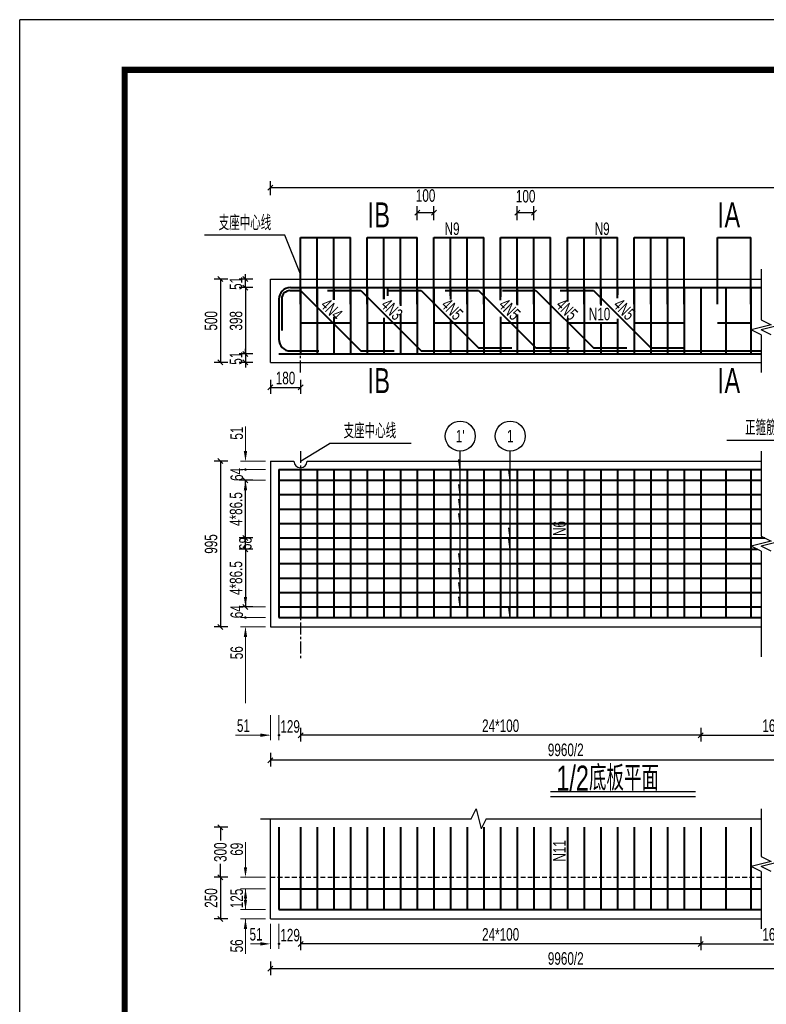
# Model space of a CAD drawing. Header units: millimetres. Extents: x -120871 to -111289, y -80062 to -71425.
# Tile 5 of 37: x -119898 to -119301, y -75916 to -75128. Entities that reach past the tile are written whole.
import ezdxf
from ezdxf.enums import TextEntityAlignment as Align

# ---------------------------------------------------------------- set-up
doc = ezdxf.new("R2010")
doc.units = ezdxf.units.MM
doc.header["$LTSCALE"] = 0.3
doc.header["$PDMODE"] = 99
doc.linetypes.add('CENTER', pattern=[50.8, 31.75, -6.35, 6.35, -6.35])
doc.linetypes.add('DASHED', pattern=[19.05, 12.7, -6.35])
doc.layers.get('0').update_dxf_attribs({"lineweight": 18})
for name, color, linetype, lineweight in [('BM1', 7, 'Continuous', 15), ('文字', 4, 'Continuous', 18), ('标注', 7, 'Continuous', 18), ('轮廓', 7, 'Continuous', 30), ('钢筋', 1, 'Continuous', 40)]:
    doc.layers.add(name, color=color, linetype=linetype, lineweight=lineweight)
for name, color, linetype in [('LOCKUP', 7, 'Continuous'), ('其它', 5, 'Continuous'), ('点划线', 7, 'CENTER'), ('虚线', 2, 'DASHED'), ('附属', 7, 'Continuous')]:
    doc.layers.add(name, color=color, linetype=linetype)
doc.styles.add('hz-e', font='hztxt_e.shx', dxfattribs={"width": 0.7, "bigfont": 'hztxt.shx'})
doc.dimstyles.new('ISO-50', dxfattribs={"dimscale": 0.625, "dimtxt": 25, "dimasz": 10, "dimexe": 12.5, "dimexo": 6.25, "dimgap": 6.25, "dimtad": 1, "dimdec": 0, "dimdsep": 46, "dimtxsty": 'hz-e', "dimblk": 'OBLIQUE', "dimcen": 2.5, "dimadec": 0, "dimazin": 0, "dimtfac": 1, "dimtdec": 0, "dimtix": 1, "dimtmove": 2, "dimatfit": 3, "dimldrblk": 'OBLIQUE', "dimfxl": 15, "dimfxlon": 1, "dimarcsym": 0})

# ---------------------------------------------------------------- blocks, each defined once
blk = doc.blocks.new('_Oblique')
at = {"color": 0, "linetype": 'ByBlock', "lineweight": -2}
blk.add_line((-0.5, -0.5), (0.5, 0.5), dxfattribs=at)
blk = doc.blocks.new('*D418')
at = {"layer": 'Defpoints', "color": 0}
for p in [(-119567.05, -75282.33), (-119580.38, -75302.33), (-119567.05, -75302.33)]:
    blk.add_point(p, dxfattribs=at)
at = {"layer": '标注', "color": 0, "lineweight": -2}
for p, q in [((-119580.38, -75288.33), (-119580.38, -75277.33)), ((-119567.05, -75288.33), (-119567.05, -75277.33)), ((-119580.38, -75282.33), (-119567.05, -75282.33))]:
    blk.add_line(p, q, dxfattribs=at)
at = {"layer": '标注', "color": 0, "lineweight": -2, "xscale": 4, "yscale": 4, "zscale": 4, "rotation": 180}
blk.add_blockref('_Oblique', (-119580.38, -75282.33), dxfattribs=at)
at = {"layer": '标注', "color": 0, "lineweight": -2, "xscale": 4, "yscale": 4, "zscale": 4}
blk.add_blockref('_Oblique', (-119567.05, -75282.33), dxfattribs=at)
at = {"layer": '标注', "color": 0, "insert": (-119573.71, -75268.81), "char_height": 10, "attachment_point": 5, "style": 'hz-e'}
blk.add_mtext('100', dxfattribs=at)
blk = doc.blocks.new('*D320')
at = {"layer": 'Defpoints', "color": 0}
for p in [(-119487.05, -75282.33), (-119500.38, -75302.33), (-119487.05, -75302.33)]:
    blk.add_point(p, dxfattribs=at)
at = {"layer": '标注', "color": 0, "lineweight": -2}
for p, q in [((-119500.38, -75288.33), (-119500.38, -75277.33)), ((-119487.05, -75288.33), (-119487.05, -75277.33)), ((-119500.38, -75282.33), (-119487.05, -75282.33))]:
    blk.add_line(p, q, dxfattribs=at)
at = {"layer": '标注', "color": 0, "lineweight": -2, "xscale": 4, "yscale": 4, "zscale": 4, "rotation": 180}
blk.add_blockref('_Oblique', (-119500.38, -75282.33), dxfattribs=at)
at = {"layer": '标注', "color": 0, "lineweight": -2, "xscale": 4, "yscale": 4, "zscale": 4}
blk.add_blockref('_Oblique', (-119487.05, -75282.33), dxfattribs=at)
at = {"layer": '标注', "color": 0, "insert": (-119493.71, -75269.39), "char_height": 10, "attachment_point": 5, "style": 'hz-e'}
blk.add_mtext('100', dxfattribs=at)
blk = doc.blocks.new('*D327')
at = {"layer": 'Defpoints', "color": 0}
for p in [(-119697.71, -75481.24), (-119737.71, -75613.91), (-119697.71, -75613.91)]:
    blk.add_point(p, dxfattribs=at)
at = {"layer": '标注', "color": 0, "lineweight": -2}
for p, q in [((-119731.71, -75481.24), (-119742.71, -75481.24)), ((-119737.71, -75481.24), (-119737.71, -75613.91)), ((-119731.71, -75613.91), (-119742.71, -75613.91))]:
    blk.add_line(p, q, dxfattribs=at)
at = {"layer": '标注', "color": 0, "lineweight": -2, "xscale": 4, "yscale": 4, "zscale": 4}
for p, rotation in [((-119737.71, -75481.24), 90), ((-119737.71, -75613.91), 270)]:
    blk.add_blockref('_Oblique', p, dxfattribs=dict(at, rotation=rotation))
at = {"layer": '标注', "color": 0, "insert": (-119745.21, -75547.57), "char_height": 10, "attachment_point": 5, "rotation": 90, "style": 'hz-e'}
blk.add_mtext('995', dxfattribs=at)
blk = doc.blocks.new('*D328')
at = {"layer": 'Defpoints', "color": 0}
for p in [(-119717.71, -75496.57), (-119697.71, -75496.57), (-119697.71, -75542.71)]:
    blk.add_point(p, dxfattribs=at)
at = {"layer": '标注', "color": 0, "lineweight": -2}
for p, q in [((-119711.71, -75496.57), (-119722.71, -75496.57)), ((-119717.71, -75542.71), (-119717.71, -75496.57)), ((-119711.71, -75542.71), (-119722.71, -75542.71))]:
    blk.add_line(p, q, dxfattribs=at)
at = {"layer": '标注', "color": 0, "lineweight": -2, "xscale": 4, "yscale": 4, "zscale": 4}
for p, rotation in [((-119717.71, -75496.57), 90), ((-119717.71, -75542.71), 270)]:
    blk.add_blockref('_Oblique', p, dxfattribs=dict(at, rotation=rotation))
at = {"layer": '标注', "color": 0, "insert": (-119725.21, -75519.64), "char_height": 10, "attachment_point": 5, "rotation": 90, "style": 'hz-e'}
blk.add_mtext('4*86.5', dxfattribs=at)
blk = doc.blocks.new('*D329')
at = {"layer": 'Defpoints', "color": 0}
for p in [(-119717.71, -75542.71), (-119697.71, -75542.71), (-119697.71, -75551.77)]:
    blk.add_point(p, dxfattribs=at)
at = {"layer": '标注', "color": 0, "lineweight": -2}
for p, q in [((-119711.71, -75542.71), (-119722.71, -75542.71)), ((-119717.71, -75551.77), (-119717.71, -75542.71)), ((-119711.71, -75551.77), (-119722.71, -75551.77))]:
    blk.add_line(p, q, dxfattribs=at)
at = {"layer": '标注', "color": 0, "lineweight": -2, "xscale": 4, "yscale": 4, "zscale": 4}
for p, rotation in [((-119717.71, -75542.71), 90), ((-119717.71, -75551.77), 270)]:
    blk.add_blockref('_Oblique', p, dxfattribs=dict(at, rotation=rotation))
at = {"layer": '标注', "color": 0, "insert": (-119717.71, -75547.24), "char_height": 10, "attachment_point": 5, "rotation": 90, "style": 'hz-e'}
blk.add_mtext('68', dxfattribs=at)
blk = doc.blocks.new('*D330')
at = {"layer": 'Defpoints', "color": 0}
for p in [(-119697.71, -75551.77), (-119717.71, -75597.91), (-119697.71, -75597.91)]:
    blk.add_point(p, dxfattribs=at)
at = {"layer": '标注', "color": 0, "lineweight": -2}
for p, q in [((-119711.71, -75551.77), (-119722.71, -75551.77)), ((-119717.71, -75551.77), (-119717.71, -75597.91)), ((-119711.71, -75597.91), (-119722.71, -75597.91))]:
    blk.add_line(p, q, dxfattribs=at)
at = {"layer": '标注', "color": 0, "lineweight": -2, "xscale": 4, "yscale": 4, "zscale": 4}
for p, rotation in [((-119717.71, -75551.77), 90), ((-119717.71, -75597.91), 270)]:
    blk.add_blockref('_Oblique', p, dxfattribs=dict(at, rotation=rotation))
at = {"layer": '标注', "color": 0, "insert": (-119725.21, -75574.84), "char_height": 10, "attachment_point": 5, "rotation": 90, "style": 'hz-e'}
blk.add_mtext('4*86.5', dxfattribs=at)
blk = doc.blocks.new('*D331')
at = {"layer": 'Defpoints', "color": 0}
for p in [(-119353.71, -75680.57), (-119225.59, -75680.57), (-119225.59, -75700.57)]:
    blk.add_point(p, dxfattribs=at)
at = {"layer": '标注', "color": 0, "lineweight": -2}
for p, q in [((-119353.71, -75694.57), (-119353.71, -75705.57)), ((-119225.59, -75694.57), (-119225.59, -75705.57)), ((-119353.71, -75700.57), (-119225.59, -75700.57))]:
    blk.add_line(p, q, dxfattribs=at)
at = {"layer": '标注', "color": 0, "lineweight": -2, "xscale": 4, "yscale": 4, "zscale": 4, "rotation": 180}
blk.add_blockref('_Oblique', (-119353.71, -75700.57), dxfattribs=at)
at = {"layer": '标注', "color": 0, "lineweight": -2, "xscale": 4, "yscale": 4, "zscale": 4}
blk.add_blockref('_Oblique', (-119225.59, -75700.57), dxfattribs=at)
at = {"layer": '标注', "color": 0, "insert": (-119289.65, -75693.07), "char_height": 10, "attachment_point": 5, "style": 'hz-e'}
blk.add_mtext('16*150', dxfattribs=at)
blk = doc.blocks.new('*D332')
at = {"layer": 'Defpoints', "color": 0}
for p in [(-119697.71, -75680.57), (-119225.59, -75680.57), (-119697.71, -75720.57)]:
    blk.add_point(p, dxfattribs=at)
at = {"layer": '标注', "color": 0, "lineweight": -2}
for p, q in [((-119697.71, -75714.57), (-119697.71, -75725.57)), ((-119225.59, -75714.57), (-119225.59, -75725.57)), ((-119225.59, -75720.57), (-119697.71, -75720.57))]:
    blk.add_line(p, q, dxfattribs=at)
at = {"layer": '标注', "color": 0, "lineweight": -2, "xscale": 4, "yscale": 4, "zscale": 4, "rotation": 180}
blk.add_blockref('_Oblique', (-119697.71, -75720.57), dxfattribs=at)
at = {"layer": '标注', "color": 0, "lineweight": -2, "xscale": 4, "yscale": 4, "zscale": 4}
blk.add_blockref('_Oblique', (-119225.59, -75720.57), dxfattribs=at)
at = {"layer": '标注', "color": 0, "insert": (-119461.65, -75712.36), "char_height": 10, "attachment_point": 5, "style": 'hz-e'}
blk.add_mtext('9960/2', dxfattribs=at)
blk = doc.blocks.new('*D333')
at = {"layer": 'Defpoints', "color": 0}
for p in [(-119673.71, -75680.57), (-119353.71, -75680.57), (-119673.71, -75700.57)]:
    blk.add_point(p, dxfattribs=at)
at = {"layer": '标注', "color": 0, "lineweight": -2}
for p, q in [((-119673.71, -75694.57), (-119673.71, -75705.57)), ((-119353.71, -75694.57), (-119353.71, -75705.57)), ((-119353.71, -75700.57), (-119673.71, -75700.57))]:
    blk.add_line(p, q, dxfattribs=at)
at = {"layer": '标注', "color": 0, "lineweight": -2, "xscale": 4, "yscale": 4, "zscale": 4, "rotation": 180}
blk.add_blockref('_Oblique', (-119673.71, -75700.57), dxfattribs=at)
at = {"layer": '标注', "color": 0, "lineweight": -2, "xscale": 4, "yscale": 4, "zscale": 4}
blk.add_blockref('_Oblique', (-119353.71, -75700.57), dxfattribs=at)
at = {"layer": '标注', "color": 0, "insert": (-119513.71, -75693.07), "char_height": 10, "attachment_point": 5, "style": 'hz-e'}
blk.add_mtext('24*100', dxfattribs=at)
blk = doc.blocks.new('*D334')
at = {"layer": 'Defpoints', "color": 0}
for p in [(-119697.71, -75402.33), (-119673.71, -75402.33), (-119673.71, -75422.33)]:
    blk.add_point(p, dxfattribs=at)
at = {"layer": '标注', "color": 0, "lineweight": -2}
for p, q in [((-119697.71, -75416.33), (-119697.71, -75427.33)), ((-119697.71, -75422.33), (-119673.71, -75422.33)), ((-119673.71, -75416.33), (-119673.71, -75427.33))]:
    blk.add_line(p, q, dxfattribs=at)
at = {"layer": '标注', "color": 0, "lineweight": -2, "xscale": 4, "yscale": 4, "zscale": 4, "rotation": 180}
blk.add_blockref('_Oblique', (-119697.71, -75422.33), dxfattribs=at)
at = {"layer": '标注', "color": 0, "lineweight": -2, "xscale": 4, "yscale": 4, "zscale": 4}
blk.add_blockref('_Oblique', (-119673.71, -75422.33), dxfattribs=at)
at = {"layer": '标注', "color": 0, "insert": (-119685.71, -75414.83), "char_height": 10, "attachment_point": 5, "style": 'hz-e'}
blk.add_mtext('180', dxfattribs=at)
blk = doc.blocks.new('*D335')
at = {"layer": 'Defpoints', "color": 0}
for p in [(-118753.46, -75262.33), (-119697.71, -75282.33), (-118753.46, -75282.33)]:
    blk.add_point(p, dxfattribs=at)
at = {"layer": '标注', "color": 0, "lineweight": -2}
for p, q in [((-119697.71, -75268.33), (-119697.71, -75257.33)), ((-118753.46, -75268.33), (-118753.46, -75257.33)), ((-119697.71, -75262.33), (-118753.46, -75262.33))]:
    blk.add_line(p, q, dxfattribs=at)
at = {"layer": '标注', "color": 0, "lineweight": -2, "xscale": 4, "yscale": 4, "zscale": 4, "rotation": 180}
blk.add_blockref('_Oblique', (-119697.71, -75262.33), dxfattribs=at)
at = {"layer": '标注', "color": 0, "lineweight": -2, "xscale": 4, "yscale": 4, "zscale": 4}
blk.add_blockref('_Oblique', (-118753.46, -75262.33), dxfattribs=at)
at = {"layer": '标注', "color": 0, "insert": (-119225.59, -75254.83), "char_height": 10, "attachment_point": 5, "style": 'hz-e'}
blk.add_mtext('9960', dxfattribs=at)
blk = doc.blocks.new('*D336')
at = {"layer": 'Defpoints', "color": 0}
for p in [(-119697.71, -75395.53), (-119717.71, -75402.33), (-119697.71, -75402.33)]:
    blk.add_point(p, dxfattribs=at)
at = {"layer": '标注', "color": 0, "lineweight": -2}
for p, q in [((-119717.71, -75395.53), (-119717.71, -75391.53)), ((-119711.71, -75395.53), (-119722.71, -75395.53)), ((-119717.71, -75395.53), (-119717.71, -75402.33)), ((-119711.71, -75402.33), (-119722.71, -75402.33)), ((-119717.71, -75402.33), (-119717.71, -75406.33))]:
    blk.add_line(p, q, dxfattribs=at)
at = {"layer": '标注', "color": 0, "lineweight": -2, "xscale": 4, "yscale": 4, "zscale": 4}
for p, rotation in [((-119717.71, -75395.53), 270), ((-119717.71, -75402.33), 90)]:
    blk.add_blockref('_Oblique', p, dxfattribs=dict(at, rotation=rotation))
at = {"layer": '标注', "color": 0, "insert": (-119725.21, -75398.93), "char_height": 10, "attachment_point": 5, "rotation": 90, "style": 'hz-e'}
blk.add_mtext('51', dxfattribs=at)
blk = doc.blocks.new('*D337')
at = {"layer": 'Defpoints', "color": 0}
for p in [(-119697.71, -75342.46), (-119717.71, -75395.53), (-119697.71, -75395.53)]:
    blk.add_point(p, dxfattribs=at)
at = {"layer": '标注', "color": 0, "lineweight": -2}
for p, q in [((-119711.71, -75342.46), (-119722.71, -75342.46)), ((-119717.71, -75342.46), (-119717.71, -75395.53)), ((-119711.71, -75395.53), (-119722.71, -75395.53))]:
    blk.add_line(p, q, dxfattribs=at)
at = {"layer": '标注', "color": 0, "lineweight": -2, "xscale": 4, "yscale": 4, "zscale": 4}
for p, rotation in [((-119717.71, -75342.46), 90), ((-119717.71, -75395.53), 270)]:
    blk.add_blockref('_Oblique', p, dxfattribs=dict(at, rotation=rotation))
at = {"layer": '标注', "color": 0, "insert": (-119725.21, -75368.99), "char_height": 10, "attachment_point": 5, "rotation": 90, "style": 'hz-e'}
blk.add_mtext('398', dxfattribs=at)
blk = doc.blocks.new('*D338')
at = {"layer": 'Defpoints', "color": 0}
for p in [(-119717.71, -75335.66), (-119697.71, -75335.66), (-119697.71, -75342.46)]:
    blk.add_point(p, dxfattribs=at)
at = {"layer": '标注', "color": 0, "lineweight": -2}
for p, q in [((-119711.71, -75335.66), (-119722.71, -75335.66)), ((-119717.71, -75335.66), (-119717.71, -75331.66)), ((-119717.71, -75342.46), (-119717.71, -75335.66)), ((-119711.71, -75342.46), (-119722.71, -75342.46)), ((-119717.71, -75342.46), (-119717.71, -75346.46))]:
    blk.add_line(p, q, dxfattribs=at)
at = {"layer": '标注', "color": 0, "lineweight": -2, "xscale": 4, "yscale": 4, "zscale": 4}
for p, rotation in [((-119717.71, -75335.66), 270), ((-119717.71, -75342.46), 90)]:
    blk.add_blockref('_Oblique', p, dxfattribs=dict(at, rotation=rotation))
at = {"layer": '标注', "color": 0, "insert": (-119725.21, -75339.06), "char_height": 10, "attachment_point": 5, "rotation": 90, "style": 'hz-e'}
blk.add_mtext('51', dxfattribs=at)
blk = doc.blocks.new('*D339')
at = {"layer": 'Defpoints', "color": 0}
for p in [(-119697.71, -75335.66), (-119737.71, -75402.33), (-119697.71, -75402.33)]:
    blk.add_point(p, dxfattribs=at)
at = {"layer": '标注', "color": 0, "lineweight": -2}
for p, q in [((-119731.71, -75335.66), (-119742.71, -75335.66)), ((-119737.71, -75335.66), (-119737.71, -75402.33)), ((-119731.71, -75402.33), (-119742.71, -75402.33))]:
    blk.add_line(p, q, dxfattribs=at)
at = {"layer": '标注', "color": 0, "lineweight": -2, "xscale": 4, "yscale": 4, "zscale": 4}
for p, rotation in [((-119737.71, -75335.66), 90), ((-119737.71, -75402.33), 270)]:
    blk.add_blockref('_Oblique', p, dxfattribs=dict(at, rotation=rotation))
at = {"layer": '标注', "color": 0, "insert": (-119745.21, -75368.99), "char_height": 10, "attachment_point": 5, "rotation": 90, "style": 'hz-e'}
blk.add_mtext('500', dxfattribs=at)
blk = doc.blocks.new('*D344')
at = {"layer": 'Defpoints', "color": 0}
for p in [(-119697.71, -75814.2), (-119737.71, -75847.53), (-119697.71, -75847.53)]:
    blk.add_point(p, dxfattribs=at)
at = {"layer": '标注', "color": 0, "lineweight": -2}
for p, q in [((-119731.71, -75814.2), (-119742.71, -75814.2)), ((-119737.71, -75814.2), (-119737.71, -75847.53)), ((-119731.71, -75847.53), (-119742.71, -75847.53))]:
    blk.add_line(p, q, dxfattribs=at)
at = {"layer": '标注', "color": 0, "lineweight": -2, "xscale": 4, "yscale": 4, "zscale": 4}
for p, rotation in [((-119737.71, -75814.2), 90), ((-119737.71, -75847.53), 270)]:
    blk.add_blockref('_Oblique', p, dxfattribs=dict(at, rotation=rotation))
at = {"layer": '标注', "color": 0, "insert": (-119745.21, -75830.87), "char_height": 10, "attachment_point": 5, "rotation": 90, "style": 'hz-e'}
blk.add_mtext('250', dxfattribs=at)
blk = doc.blocks.new('*D345')
at = {"layer": 'Defpoints', "color": 0}
for p in [(-119717.71, -75774.2), (-119737.71, -75814.2), (-119717.71, -75814.2)]:
    blk.add_point(p, dxfattribs=at)
at = {"layer": '标注', "color": 0, "lineweight": -2}
for p, q in [((-119731.71, -75774.2), (-119742.71, -75774.2)), ((-119737.71, -75774.2), (-119737.71, -75784.95)), ((-119737.71, -75814.2), (-119737.71, -75803.45)), ((-119731.71, -75814.2), (-119742.71, -75814.2))]:
    blk.add_line(p, q, dxfattribs=at)
at = {"layer": '标注', "color": 0, "lineweight": -2, "xscale": 4, "yscale": 4, "zscale": 4}
for p, rotation in [((-119737.71, -75774.2), 90), ((-119737.71, -75814.2), 270)]:
    blk.add_blockref('_Oblique', p, dxfattribs=dict(at, rotation=rotation))
at = {"layer": '标注', "color": 0, "insert": (-119737.71, -75794.2), "char_height": 10, "attachment_point": 5, "rotation": 90, "style": 'hz-e'}
blk.add_mtext('300', dxfattribs=at)
blk = doc.blocks.new('*D348')
at = {"layer": 'Defpoints', "color": 0}
for p in [(-119353.71, -75847.53), (-119225.59, -75847.53), (-119225.59, -75867.53)]:
    blk.add_point(p, dxfattribs=at)
at = {"layer": '标注', "color": 0, "lineweight": -2}
for p, q in [((-119353.71, -75861.53), (-119353.71, -75872.53)), ((-119225.59, -75861.53), (-119225.59, -75872.53)), ((-119353.71, -75867.53), (-119225.59, -75867.53))]:
    blk.add_line(p, q, dxfattribs=at)
at = {"layer": '标注', "color": 0, "lineweight": -2, "xscale": 4, "yscale": 4, "zscale": 4, "rotation": 180}
blk.add_blockref('_Oblique', (-119353.71, -75867.53), dxfattribs=at)
at = {"layer": '标注', "color": 0, "lineweight": -2, "xscale": 4, "yscale": 4, "zscale": 4}
blk.add_blockref('_Oblique', (-119225.59, -75867.53), dxfattribs=at)
at = {"layer": '标注', "color": 0, "insert": (-119289.65, -75860.03), "char_height": 10, "attachment_point": 5, "style": 'hz-e'}
blk.add_mtext('16*150', dxfattribs=at)
blk = doc.blocks.new('*D349')
at = {"layer": 'Defpoints', "color": 0}
for p in [(-119673.71, -75847.53), (-119353.71, -75847.53), (-119673.71, -75867.53)]:
    blk.add_point(p, dxfattribs=at)
at = {"layer": '标注', "color": 0, "lineweight": -2}
for p, q in [((-119673.71, -75861.53), (-119673.71, -75872.53)), ((-119353.71, -75861.53), (-119353.71, -75872.53)), ((-119353.71, -75867.53), (-119673.71, -75867.53))]:
    blk.add_line(p, q, dxfattribs=at)
at = {"layer": '标注', "color": 0, "lineweight": -2, "xscale": 4, "yscale": 4, "zscale": 4, "rotation": 180}
blk.add_blockref('_Oblique', (-119673.71, -75867.53), dxfattribs=at)
at = {"layer": '标注', "color": 0, "lineweight": -2, "xscale": 4, "yscale": 4, "zscale": 4}
blk.add_blockref('_Oblique', (-119353.71, -75867.53), dxfattribs=at)
at = {"layer": '标注', "color": 0, "insert": (-119513.71, -75860.03), "char_height": 10, "attachment_point": 5, "style": 'hz-e'}
blk.add_mtext('24*100', dxfattribs=at)
blk = doc.blocks.new('*D393')
at = {"layer": 'Defpoints', "color": 0}
for p in [(-119697.71, -75847.53), (-119225.59, -75847.53), (-119697.71, -75887.53)]:
    blk.add_point(p, dxfattribs=at)
at = {"layer": '标注', "color": 0, "lineweight": -2}
for p, q in [((-119697.71, -75881.53), (-119697.71, -75892.53)), ((-119225.59, -75887.53), (-119697.71, -75887.53)), ((-119225.59, -75881.53), (-119225.59, -75892.53))]:
    blk.add_line(p, q, dxfattribs=at)
at = {"layer": '标注', "color": 0, "lineweight": -2, "xscale": 4, "yscale": 4, "zscale": 4, "rotation": 180}
blk.add_blockref('_Oblique', (-119697.71, -75887.53), dxfattribs=at)
at = {"layer": '标注', "color": 0, "lineweight": -2, "xscale": 4, "yscale": 4, "zscale": 4}
blk.add_blockref('_Oblique', (-119225.59, -75887.53), dxfattribs=at)
at = {"layer": '标注', "color": 0, "insert": (-119461.65, -75879.32), "char_height": 10, "attachment_point": 5, "style": 'hz-e'}
blk.add_mtext('9960/2', dxfattribs=at)

msp = doc.modelspace()

# ---------------------------------------------------------------- linework, layer by layer
at = {"layer": 'BM1', "color": 0, "linetype": 'Continuous', "const_width": 4.999}
msp.add_lwpolyline([(-119814.296, -76603.197), (-119814.296, -75168.194), (-117801.801, -75168.194), (-117801.801, -76603.197)], close=True, dxfattribs=at)
at = {"layer": 'LOCKUP'}
for p in [(-117776.804, -75128.043), (-119898.218, -76628.195)]:
    msp.add_line(p, (-119898.218, -75128.043), dxfattribs=at)
at = {"layer": '其它', "color": 5}
msp.add_line((-119473.854, -75745.55), (-119357.962, -75745.55), dxfattribs=at)
at = {"layer": '标注'}
for p, q in [((-119717.714, -75473.241), (-119717.714, -75453.56)), ((-119717.714, -75480.041), (-119717.714, -75472.041)), ((-119701.714, -75481.241), (-119721.714, -75481.241)), ((-119701.714, -75488.041), (-119721.714, -75488.041)), ((-119701.714, -75488.041), (-119721.714, -75488.041)), ((-119701.714, -75496.574), (-119721.714, -75496.574)), ((-119717.714, -75504.574), (-119717.714, -75512.574)), ((-119717.714, -75589.907), (-119717.714, -75581.907)), ((-119701.714, -75597.907), (-119721.714, -75597.907)), ((-119701.714, -75606.441), (-119721.714, -75606.441)), ((-119701.714, -75606.441), (-119721.714, -75606.441)), ((-119701.714, -75613.907), (-119721.714, -75613.907)), ((-119717.714, -75615.107), (-119717.714, -75623.107)), ((-119717.714, -75621.907), (-119717.714, -75674.922)), ((-119697.714, -75684.574), (-119697.714, -75704.574)), ((-119690.914, -75684.574), (-119690.914, -75704.574)), ((-119690.914, -75684.574), (-119690.914, -75704.574)), ((-119705.714, -75700.574), (-119725.679, -75700.574)), ((-119698.914, -75700.574), (-119706.914, -75700.574)), ((-119662.928, -75700.574), (-119642.982, -75700.574)), ((-119717.714, -75806.201), (-119717.714, -75786.217)), ((-119701.714, -75814.201), (-119721.714, -75814.201)), ((-119701.714, -75823.401), (-119721.714, -75823.401)), ((-119701.714, -75823.401), (-119721.714, -75823.401)), ((-119717.714, -75832.067), (-119717.714, -75824.067)), ((-119717.714, -75831.401), (-119717.714, -75839.401)), ((-119701.714, -75840.067), (-119721.714, -75840.067)), ((-119701.714, -75840.067), (-119721.714, -75840.067)), ((-119701.714, -75847.534), (-119721.714, -75847.534)), ((-119717.714, -75848.067), (-119717.714, -75856.067)), ((-119717.714, -75855.534), (-119717.714, -75875.48)), ((-119697.714, -75851.534), (-119697.714, -75871.534)), ((-119690.914, -75851.534), (-119690.914, -75871.534)), ((-119690.914, -75851.534), (-119690.914, -75871.534)), ((-119705.714, -75867.534), (-119713.714, -75867.534))]:
    msp.add_line(p, q, dxfattribs=at)
at = {"layer": '标注', "const_width": 1}
for points in [[(-119718.214, -75488.041, 1), (-119717.214, -75488.041, 1)], [(-119718.214, -75606.441, 1), (-119717.214, -75606.441, 1)], [(-119691.414, -75700.574, 1), (-119690.414, -75700.574, 1)], [(-119691.414, -75867.534, 1), (-119690.414, -75867.534, 1)]]:
    msp.add_lwpolyline(points, format="xyb", close=True, dxfattribs=at)
at = {"layer": '标注'}
for points in [[(-119719.048, -75473.241), (-119716.381, -75473.241), (-119717.714, -75481.241)], [(-119719.048, -75504.574), (-119716.381, -75504.574), (-119717.714, -75496.574)], [(-119719.048, -75589.907), (-119716.381, -75589.907), (-119717.714, -75597.907)], [(-119719.048, -75621.907), (-119716.381, -75621.907), (-119717.714, -75613.907)], [(-119705.714, -75699.241), (-119705.714, -75701.907), (-119697.714, -75700.574)], [(-119719.048, -75806.201), (-119716.381, -75806.201), (-119717.714, -75814.201)], [(-119719.048, -75831.401), (-119716.381, -75831.401), (-119717.714, -75823.401)], [(-119719.048, -75832.067), (-119716.381, -75832.067), (-119717.714, -75840.067)], [(-119719.048, -75855.534), (-119716.381, -75855.534), (-119717.714, -75847.534)], [(-119705.714, -75866.201), (-119705.714, -75868.867), (-119697.714, -75867.534)]]:
    msp.add_solid(points, dxfattribs=at)
at = {"layer": '点划线', "linetype": 'CENTER'}
for p, q in [((-119673.714, -75410.326), (-119673.714, -75338.326)), ((-119673.714, -75473.241), (-119673.714, -75640.118))]:
    msp.add_line(p, q, dxfattribs=at)
at = {"layer": '虚线'}
msp.add_line((-119697.714, -75814.201), (-119305.32, -75814.201), dxfattribs=at)
at = {"layer": '轮廓'}
for p, q in [((-119305.32, -75327.66), (-119305.32, -75368.326)), ((-119697.714, -75402.326), (-119697.714, -75335.66)), ((-119697.714, -75335.66), (-119305.32, -75335.66)), ((-119297.32, -75372.326), (-119313.32, -75376.326)), ((-119305.32, -75368.326), (-119297.32, -75372.326)), ((-119289.32, -75372.326), (-119305.32, -75376.326)), ((-119305.32, -75380.326), (-119313.32, -75376.326)), ((-119297.32, -75380.326), (-119305.32, -75376.326)), ((-119305.32, -75380.326), (-119305.32, -75410.326)), ((-119697.714, -75402.326), (-119305.32, -75402.326)), ((-119305.32, -75473.241), (-119305.32, -75541.241)), ((-119697.714, -75481.241), (-119679.048, -75481.241)), ((-119697.714, -75481.241), (-119697.714, -75613.907)), ((-119668.381, -75481.241), (-119305.32, -75481.241)), ((-119305.32, -75541.241), (-119297.32, -75545.241)), ((-119297.32, -75545.241), (-119313.32, -75549.241)), ((-119289.32, -75545.241), (-119305.32, -75549.241)), ((-119305.32, -75553.241), (-119313.32, -75549.241)), ((-119297.32, -75553.241), (-119305.32, -75549.241)), ((-119305.32, -75553.241), (-119305.32, -75637.907)), ((-119697.714, -75613.907), (-119305.32, -75613.907)), ((-119537.274, -75767.534), (-119533.274, -75759.534)), ((-119533.274, -75759.534), (-119529.274, -75775.534)), ((-119305.32, -75759.534), (-119305.32, -75797.686)), ((-119705.714, -75767.534), (-119537.274, -75767.534)), ((-119697.714, -75847.534), (-119697.714, -75767.534)), ((-119525.274, -75767.534), (-119529.274, -75775.534)), ((-119525.274, -75767.534), (-119305.32, -75767.534)), ((-119305.32, -75797.686), (-119297.32, -75801.686)), ((-119297.32, -75801.686), (-119313.32, -75805.686)), ((-119305.32, -75809.686), (-119313.32, -75805.686)), ((-119289.32, -75801.686), (-119305.32, -75805.686)), ((-119297.32, -75809.686), (-119305.32, -75805.686)), ((-119305.32, -75809.686), (-119305.32, -75855.534)), ((-119697.714, -75847.534), (-119305.32, -75847.534))]:
    msp.add_line(p, q, dxfattribs=at)
msp.add_arc((-119673.714, -75481.241), 5.333, 180, 0, dxfattribs=at)
at = {"layer": '钢筋'}
for p, q in [((-119617.783, -75274.348), (-119617.783, -75294.348)), ((-119337.852, -75274.348), (-119337.852, -75294.348)), ((-119673.714, -75355.66), (-119673.714, -75302.326)), ((-119673.714, -75302.326), (-119647.048, -75302.326)), ((-119660.381, -75302.326), (-119633.714, -75302.326)), ((-119660.381, -75355.66), (-119660.381, -75302.326)), ((-119647.048, -75352.13), (-119647.048, -75302.326)), ((-119633.714, -75355.66), (-119633.714, -75302.326)), ((-119620.381, -75355.66), (-119620.381, -75302.326)), ((-119620.381, -75302.326), (-119593.714, -75302.326)), ((-119607.048, -75351.678), (-119607.048, -75302.326)), ((-119607.048, -75302.326), (-119580.381, -75302.326)), ((-119593.714, -75355.66), (-119593.714, -75302.326)), ((-119580.381, -75355.66), (-119580.381, -75302.326)), ((-119567.048, -75355.66), (-119567.048, -75302.326)), ((-119567.048, -75302.326), (-119540.381, -75302.326)), ((-119553.714, -75349.063), (-119553.714, -75302.326)), ((-119553.714, -75302.326), (-119527.048, -75302.326)), ((-119540.381, -75355.66), (-119540.381, -75302.326)), ((-119527.048, -75355.66), (-119527.048, -75302.326)), ((-119513.714, -75302.326), (-119487.048, -75302.326)), ((-119513.714, -75352.555), (-119513.714, -75302.326)), ((-119500.381, -75355.66), (-119500.381, -75302.326)), ((-119500.381, -75302.326), (-119473.714, -75302.326)), ((-119487.048, -75355.66), (-119487.048, -75302.326)), ((-119473.714, -75355.66), (-119473.714, -75302.326)), ((-119460.381, -75302.326), (-119420.381, -75302.326)), ((-119460.381, -75345.088), (-119460.381, -75302.326)), ((-119447.048, -75355.66), (-119447.048, -75302.326)), ((-119433.714, -75355.66), (-119433.714, -75302.326)), ((-119420.381, -75350.955), (-119420.381, -75302.326)), ((-119407.048, -75302.326), (-119367.048, -75302.326)), ((-119407.048, -75355.66), (-119407.048, -75302.326)), ((-119393.714, -75355.66), (-119393.714, -75302.326)), ((-119380.381, -75355.66), (-119380.381, -75302.326)), ((-119367.048, -75355.66), (-119367.048, -75302.326)), ((-119340.381, -75302.326), (-119313.714, -75302.326)), ((-119340.381, -75355.66), (-119340.381, -75302.326)), ((-119313.714, -75355.66), (-119313.714, -75302.326)), ((-119681.714, -75342.46), (-119305.32, -75342.46)), ((-119673.714, -75342.46), (-119673.714, -75395.526)), ((-119660.381, -75342.46), (-119660.381, -75395.526)), ((-119647.048, -75342.46), (-119647.048, -75352.263)), ((-119647.048, -75342.46), (-119647.048, -75352.263)), ((-119633.714, -75342.46), (-119633.714, -75395.526)), ((-119620.381, -75342.46), (-119620.381, -75395.526)), ((-119607.048, -75342.46), (-119607.048, -75351.678)), ((-119604.261, -75342.46), (-119604.261, -75348.892)), ((-119593.714, -75342.46), (-119593.714, -75356.947)), ((-119580.381, -75342.46), (-119580.381, -75395.526)), ((-119567.048, -75342.46), (-119567.048, -75395.526)), ((-119553.714, -75342.46), (-119553.714, -75351.85)), ((-119540.381, -75342.46), (-119540.381, -75395.526)), ((-119527.048, -75342.46), (-119527.048, -75355.793)), ((-119527.048, -75342.46), (-119527.048, -75395.526)), ((-119513.714, -75342.46), (-119513.714, -75349.768)), ((-119500.381, -75342.46), (-119500.381, -75356.53)), ((-119487.048, -75342.46), (-119487.048, -75395.526)), ((-119473.714, -75342.46), (-119473.714, -75395.526)), ((-119460.381, -75342.46), (-119460.381, -75353.45)), ((-119447.048, -75342.46), (-119447.048, -75395.526)), ((-119433.714, -75342.46), (-119433.714, -75356.701)), ((-119420.381, -75342.46), (-119420.381, -75348.168)), ((-119407.048, -75342.46), (-119407.048, -75395.526)), ((-119393.714, -75342.46), (-119393.714, -75395.526)), ((-119380.381, -75342.46), (-119380.381, -75395.526)), ((-119367.048, -75342.46), (-119367.048, -75395.526)), ((-119353.714, -75342.46), (-119353.714, -75395.526)), ((-119333.714, -75342.46), (-119333.714, -75395.526)), ((-119313.714, -75342.46), (-119313.714, -75395.526)), ((-119691.048, -75351.793), (-119691.048, -75383.793)), ((-119688.648, -75351.26), (-119688.648, -75376.86)), ((-119682.248, -75344.86), (-119673.714, -75344.86)), ((-119673.714, -75344.86), (-119625.448, -75393.126)), ((-119652.114, -75344.86), (-119625.448, -75344.86)), ((-119625.448, -75344.86), (-119577.181, -75393.126)), ((-119603.848, -75344.86), (-119577.181, -75344.86)), ((-119577.181, -75344.86), (-119531.314, -75390.726)), ((-119557.981, -75344.86), (-119531.314, -75344.86)), ((-119531.314, -75344.86), (-119485.448, -75390.726)), ((-119512.114, -75344.86), (-119485.448, -75344.86)), ((-119485.448, -75344.86), (-119439.581, -75390.726)), ((-119466.248, -75344.86), (-119439.581, -75344.86)), ((-119439.581, -75344.86), (-119393.714, -75390.726)), ((-119647.048, -75365.71), (-119647.048, -75395.526)), ((-119607.048, -75366.582), (-119607.048, -75395.526)), ((-119593.714, -75363.64), (-119593.714, -75395.526)), ((-119513.714, -75365.705), (-119513.714, -75395.526)), ((-119500.381, -75364.043), (-119500.381, -75395.526)), ((-119460.381, -75367.123), (-119460.381, -75395.526)), ((-119420.381, -75367.305), (-119420.381, -75395.526)), ((-119673.714, -75370.593), (-119633.714, -75370.593)), ((-119660.381, -75370.593), (-119658.973, -75370.593)), ((-119620.381, -75370.593), (-119593.714, -75370.593)), ((-119601.535, -75370.593), (-119580.381, -75370.593)), ((-119567.048, -75370.593), (-119527.048, -75370.593)), ((-119553.714, -75368.723), (-119553.714, -75395.526)), ((-119553.714, -75370.593), (-119546.973, -75370.593)), ((-119513.714, -75370.593), (-119473.714, -75370.593)), ((-119491.731, -75370.593), (-119487.048, -75370.593)), ((-119460.381, -75370.593), (-119420.381, -75370.593)), ((-119433.714, -75370.972), (-119433.714, -75395.526)), ((-119407.048, -75370.593), (-119367.048, -75370.593)), ((-119340.381, -75370.593), (-119313.714, -75370.593)), ((-119531.314, -75390.726), (-119504.648, -75390.726)), ((-119485.448, -75390.726), (-119458.781, -75390.726)), ((-119439.581, -75390.726), (-119412.914, -75390.726)), ((-119393.714, -75390.726), (-119367.048, -75390.726)), ((-119691.048, -75395.526), (-119305.32, -75395.526)), ((-119681.714, -75393.126), (-119659.048, -75393.126)), ((-119625.448, -75393.126), (-119598.781, -75393.126)), ((-119577.181, -75393.126), (-119305.32, -75393.126)), ((-119617.783, -75406.963), (-119617.783, -75426.963)), ((-119337.852, -75406.963), (-119337.852, -75426.963)), ((-119691.048, -75488.041), (-119305.32, -75488.041)), ((-119690.914, -75488.041), (-119690.914, -75606.441)), ((-119673.714, -75488.041), (-119673.714, -75606.441)), ((-119660.381, -75488.041), (-119660.381, -75606.441)), ((-119647.048, -75488.041), (-119647.048, -75606.441)), ((-119633.714, -75488.041), (-119633.714, -75606.441)), ((-119620.381, -75488.041), (-119620.381, -75606.441)), ((-119607.048, -75488.041), (-119607.048, -75606.441)), ((-119593.714, -75488.041), (-119593.714, -75606.441)), ((-119580.381, -75488.041), (-119580.381, -75606.441)), ((-119567.048, -75488.041), (-119567.048, -75606.441)), ((-119553.714, -75488.041), (-119553.714, -75606.441)), ((-119540.381, -75488.041), (-119540.381, -75606.441)), ((-119527.048, -75488.041), (-119527.048, -75606.441)), ((-119513.714, -75488.041), (-119513.714, -75606.441)), ((-119500.381, -75488.041), (-119500.381, -75606.441)), ((-119487.048, -75488.041), (-119487.048, -75606.441)), ((-119473.714, -75488.041), (-119473.714, -75606.441)), ((-119460.381, -75488.041), (-119460.381, -75606.441)), ((-119447.048, -75488.041), (-119447.048, -75606.441)), ((-119433.714, -75488.041), (-119433.714, -75606.441)), ((-119420.381, -75488.041), (-119420.381, -75606.441)), ((-119407.048, -75488.041), (-119407.048, -75606.441)), ((-119393.714, -75488.041), (-119393.714, -75606.441)), ((-119380.381, -75488.041), (-119380.381, -75606.441)), ((-119367.048, -75488.041), (-119367.048, -75606.441)), ((-119353.714, -75488.041), (-119353.714, -75606.441)), ((-119333.714, -75488.041), (-119333.714, -75606.441)), ((-119313.714, -75488.041), (-119313.714, -75606.441)), ((-119691.048, -75496.574), (-119305.32, -75496.574)), ((-119691.048, -75508.107), (-119305.32, -75508.107)), ((-119691.048, -75519.641), (-119305.32, -75519.641)), ((-119691.048, -75531.174), (-119305.32, -75531.174)), ((-119691.048, -75542.707), (-119302.387, -75542.707)), ((-119691.048, -75551.774), (-119308.254, -75551.774)), ((-119691.048, -75563.307), (-119305.32, -75563.307)), ((-119691.048, -75574.841), (-119305.32, -75574.841)), ((-119691.048, -75586.374), (-119305.32, -75586.374)), ((-119691.048, -75597.907), (-119305.32, -75597.907)), ((-119691.048, -75606.441), (-119305.32, -75606.441)), ((-119690.914, -75774.201), (-119690.914, -75840.067)), ((-119673.714, -75774.201), (-119673.714, -75840.067)), ((-119660.381, -75774.201), (-119660.381, -75840.067)), ((-119647.048, -75774.201), (-119647.048, -75840.067)), ((-119633.714, -75774.201), (-119633.714, -75840.067)), ((-119620.381, -75774.201), (-119620.381, -75840.067)), ((-119607.048, -75774.201), (-119607.048, -75840.067)), ((-119593.714, -75774.201), (-119593.714, -75840.067)), ((-119580.381, -75774.201), (-119580.381, -75840.067)), ((-119567.048, -75774.201), (-119567.048, -75840.067)), ((-119553.714, -75774.201), (-119553.714, -75840.067)), ((-119540.381, -75774.201), (-119540.381, -75840.067)), ((-119527.048, -75774.201), (-119527.048, -75840.067)), ((-119513.714, -75774.201), (-119513.714, -75840.067)), ((-119500.381, -75774.201), (-119500.381, -75840.067)), ((-119487.048, -75774.201), (-119487.048, -75840.067)), ((-119473.714, -75774.201), (-119473.714, -75840.067)), ((-119460.381, -75774.201), (-119460.381, -75840.067)), ((-119447.048, -75774.201), (-119447.048, -75840.067)), ((-119433.714, -75774.201), (-119433.714, -75840.067)), ((-119420.381, -75774.201), (-119420.381, -75840.067)), ((-119407.048, -75774.201), (-119407.048, -75840.067)), ((-119393.714, -75774.201), (-119393.714, -75840.067)), ((-119380.381, -75774.201), (-119380.381, -75840.067)), ((-119367.048, -75774.201), (-119367.048, -75840.067)), ((-119353.714, -75774.201), (-119353.714, -75840.067)), ((-119333.714, -75774.201), (-119333.714, -75840.067)), ((-119313.714, -75774.201), (-119313.714, -75840.067)), ((-119691.048, -75823.401), (-119305.32, -75823.401)), ((-119691.048, -75840.067), (-119305.32, -75840.067))]:
    msp.add_line(p, q, dxfattribs=at)
for centre, radius, start, end in [((-119681.714, -75351.793), 9.333, 90, 180), ((-119682.248, -75351.26), 6.4, 90, 180), ((-119681.714, -75383.793), 9.333, 180, 270)]:
    msp.add_arc(centre, radius, start, end, dxfattribs=at)
at = {"layer": '附属'}
for p, q in [((-119686.258, -75300.558), (-119750.5, -75300.558)), ((-119673.714, -75331.66), (-119686.258, -75300.558)), ((-119673.714, -75481.241), (-119650.613, -75467.082)), ((-119585.282, -75467.082), (-119650.613, -75467.082)), ((-119332.856, -75464.512), (-119245.587, -75464.512)), ((-119546.042, -75597.907), (-119546.042, -75473.241)), ((-119506.042, -75606.441), (-119506.042, -75473.241)), ((-119546.042, -75488.041), (-119547.242, -75480.041)), ((-119506.042, -75496.574), (-119507.242, -75488.574)), ((-119546.042, -75508.107), (-119547.242, -75500.107)), ((-119546.042, -75519.641), (-119547.242, -75511.641)), ((-119546.042, -75531.174), (-119547.242, -75523.174)), ((-119506.042, -75542.707), (-119507.242, -75534.707)), ((-119506.042, -75551.774), (-119507.242, -75543.774)), ((-119546.042, -75563.307), (-119547.242, -75555.307)), ((-119546.042, -75574.841), (-119547.242, -75566.841)), ((-119546.042, -75586.374), (-119547.242, -75578.374)), ((-119546.042, -75597.907), (-119547.242, -75589.907)), ((-119506.042, -75606.441), (-119507.242, -75598.441)), ((-119473.854, -75749.55), (-119357.962, -75749.55))]:
    msp.add_line(p, q, dxfattribs=at)
for centre in [(-119546.042, -75461.241), (-119506.042, -75461.241)]:
    msp.add_circle(centre, 12, dxfattribs=at)

# ---------------------------------------------------------------- texts
at = {"layer": '文字', "style": 'hz-e', "width": 0.7}
for s, height, p in [('支座中心线', 12, (-119718.128, -75289.888)), ('正箍筋对称中心', 12, (-119288.903, -75453.841)), ('支座中心线', 12, (-119618.242, -75456.412)), ("1'", 10, (-119546.042, -75461.241)), ('1', 10, (-119506.042, -75461.241))]:
    msp.add_text(s, height=height, dxfattribs=at).set_placement(p, align=Align.MIDDLE)
for s, height, p in [('B', 20, (-119614.66, -75294.231)), ('A', 20, (-119334.729, -75294.231)), ('N9', 10, (-119558.528, -75300.326)), ('N9', 10, (-119438.528, -75300.326)), ('N10', 10, (-119443.209, -75368.593)), ('B', 20, (-119614.66, -75426.846)), ('A', 20, (-119334.729, -75426.846)), ('1/2底板平面', 20, (-119469.145, -75744.899))]:
    msp.add_text(s, height=height, dxfattribs=at).set_placement(p)
for s, rotation, p in [('4N4', 315, (-119658.45, -75357.295)), ('4N3', 315, (-119610.251, -75357.228)), ('4N5', 315, (-119561.984, -75357.228)), ('4N5', 315, (-119516.117, -75357.228)), ('4N5', 315, (-119470.251, -75357.228)), ('4N5', 315, (-119424.384, -75357.228)), ('N6', 90, (-119461.716, -75541.151)), ('N11', 90, (-119461.757, -75801.722))]:
    msp.add_text(s, height=10, rotation=rotation, dxfattribs=at).set_placement(p)
at = {"layer": '标注', "style": 'hz-e', "width": 0.7}
for s, p in [('51', (-119719.714, -75464.111)), ('64', (-119719.714, -75497.132)), ('64', (-119719.714, -75606.998)), ('56', (-119719.714, -75639.792)), ('69', (-119719.714, -75797.033)), ('125', (-119719.714, -75839.037)), ('56', (-119719.714, -75874.35))]:
    msp.add_text(s, height=10, rotation=90, dxfattribs=at).set_placement(p)
for s, p in [('51', (-119724.549, -75697.907)), ('129', (-119689.815, -75698.574)), ('51', (-119714.46, -75864.867)), ('129', (-119689.815, -75865.534))]:
    msp.add_text(s, height=10, dxfattribs=at).set_placement(p)

# ---------------------------------------------------------------- dimensions: what is measured, and where the dimension line sits
at = {"layer": '标注'}
for p1, p2, distance, text, picture, middle in [((-119697.714, -75282.326), (-118753.46, -75282.326), 20, '9960', '*D335', (-119225.587, -75254.826)), ((-119697.714, -75542.707), (-119697.714, -75496.574), 20, '4*86.5', '*D328', (-119725.214, -75519.641)), ((-119697.714, -75551.774), (-119697.714, -75597.907), -20, '4*86.5', '*D330', (-119725.214, -75574.841)), ((-119225.587, -75680.574), (-119697.714, -75680.574), 40, '9960/2', '*D332', (-119461.651, -75712.36)), ((-119353.714, -75680.574), (-119673.714, -75680.574), 20, '24*100', '*D333', (-119513.714, -75693.074)), ((-119353.714, -75680.574), (-119225.587, -75680.574), -20, '16*150', '*D331', (-119289.651, -75693.074)), ((-119225.587, -75847.534), (-119697.714, -75847.534), 40, '9960/2', '*D393', (-119461.651, -75879.32)), ((-119353.714, -75847.534), (-119673.714, -75847.534), 20, '24*100', '*D349', (-119513.714, -75860.034)), ((-119353.714, -75847.534), (-119225.587, -75847.534), -20, '16*150', '*D348', (-119289.651, -75860.034))]:
    dim = msp.add_aligned_dim(p1=p1, p2=p2, distance=distance, text=text, dimstyle='ISO-50', override={"dimscale": 0.4, "dimlfac": 7.5}, dxfattribs=at)
    dim.commit()
    dim.dimension.update_dxf_attribs({"geometry": picture, "text_midpoint": middle})
for base, p1, p2, angle, picture, middle in [((-119567.048, -75282.326), (-119580.381, -75302.326), (-119567.048, -75302.326), 0, '*D418', (-119573.714, -75268.81)), ((-119487.048, -75282.326), (-119500.381, -75302.326), (-119487.048, -75302.326), 0, '*D320', (-119493.714, -75269.393)), ((-119717.714, -75542.707), (-119697.714, -75551.774), (-119697.714, -75542.707), 90, '*D329', (-119717.714, -75547.241)), ((-119737.714, -75814.201), (-119717.714, -75774.201), (-119717.714, -75814.201), 270, '*D345', (-119737.714, -75794.201))]:
    dim = msp.add_linear_dim(base=base, p1=p1, p2=p2, angle=angle, dimstyle='ISO-50', override={"dimscale": 0.4, "dimlfac": 7.5}, dxfattribs=at)
    dim.commit()
    dim.dimension.update_dxf_attribs({"geometry": picture, "text_midpoint": middle, "dimtype": 161})
for p1, p2, distance, picture, middle in [((-119697.714, -75335.66), (-119697.714, -75402.326), -40, '*D339', (-119745.214, -75368.993)), ((-119697.714, -75342.46), (-119697.714, -75335.66), 20, '*D338', (-119725.214, -75339.06)), ((-119697.714, -75342.46), (-119697.714, -75395.526), -20, '*D337', (-119725.214, -75368.993)), ((-119697.714, -75395.526), (-119697.714, -75402.326), -20, '*D336', (-119725.214, -75398.926)), ((-119697.714, -75402.326), (-119673.714, -75402.326), -20, '*D334', (-119685.714, -75414.826)), ((-119697.714, -75481.241), (-119697.714, -75613.907), -40, '*D327', (-119745.214, -75547.574)), ((-119697.714, -75814.201), (-119697.714, -75847.534), -40, '*D344', (-119745.214, -75830.867))]:
    dim = msp.add_aligned_dim(p1=p1, p2=p2, distance=distance, dimstyle='ISO-50', override={"dimscale": 0.4, "dimlfac": 7.5}, dxfattribs=at)
    dim.commit()
    dim.dimension.update_dxf_attribs({"geometry": picture, "text_midpoint": middle})

doc.saveas('drawing.dxf')
